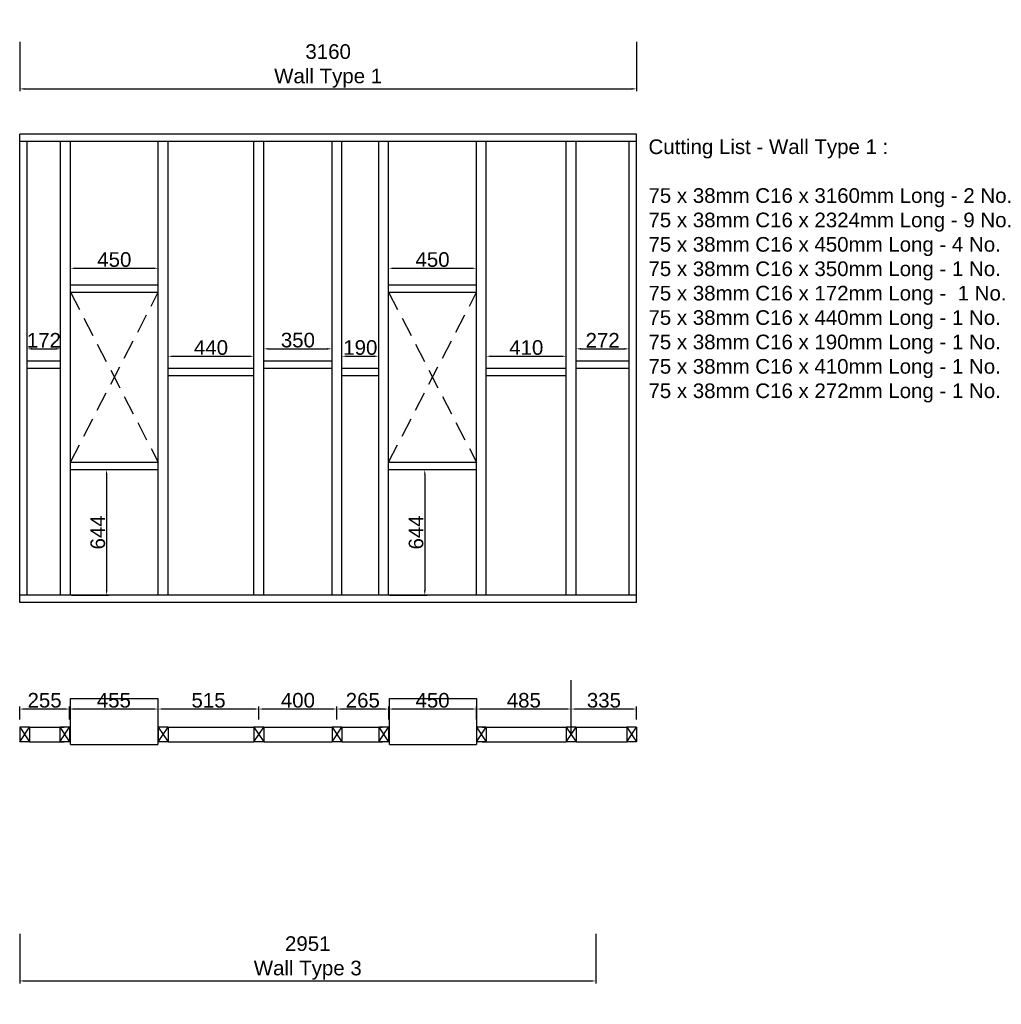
# Model space of a CAD drawing. Extents: x 333785 to 385459, y -97479 to 8502.
# Tile 16 of 89: x 358793 to 363821, y -75845 to -70800. Entities that reach past the tile are written whole.
import ezdxf

# ---------------------------------------------------------------- set-up
doc = ezdxf.new("R2010")
doc.units = 0
doc.header["$LTSCALE"] = 10
doc.linetypes.add('DASHED', pattern=[0.75, 0.5, -0.25])
doc.layers.get('0').update_dxf_attribs({"color": 1, "linetype": 'CONTINUOUS'})
doc.layers.get('DEFPOINTS').update_dxf_attribs({"linetype": 'CONTINUOUS'})
doc.layers.add('A000T600', color=6, linetype='CONTINUOUS')
doc.styles.add('ARIAL', font='arial.ttf', dxfattribs={"height": 75})
doc.dimstyles.new('AEC-A', dxfattribs={"dimscale": 50, "dimtxt": 28, "dimasz": 2.5, "dimexe": 1.25, "dimexo": 0.625, "dimtad": 1, "dimdec": 1, "dimdsep": 46, "dimtxsty": 'ARIAL', "dimcen": 2.5, "dimadec": 0, "dimazin": 0, "dimtfac": 1, "dimtdec": 0, "dimtmove": 2, "dimatfit": 3, "dimfxl": 1, "dimtolj": 1, "dimtzin": 0, "dimarcsym": 0})

# ---------------------------------------------------------------- blocks, each defined once
blk = doc.blocks.new('*D901')
at = {"layer": 'A000T600', "color": 6, "linetype": 'Continuous', "lineweight": -2, "transparency": 16777216}
for p, q in [((358793.4, -75483.9), (358793.4, -75737.8)), ((361744.4, -75483.9), (361744.4, -75737.8)), ((358817.8, -75725.6), (361719.9, -75725.6))]:
    blk.add_line(p, q, dxfattribs=at)
at = {"layer": 'A000T600', "color": 6, "transparency": 16777216}
for points in [[(358817.8, -75721.5), (358817.8, -75729.6), (358793.4, -75725.6)], [(361719.9, -75721.5), (361719.9, -75729.6), (361744.4, -75725.6)]]:
    blk.add_solid(points, dxfattribs=at)
at = {"layer": 'DEFPOINTS', "color": 0, "transparency": 16777216}
for p in [(358793.4, -75477.8), (361744.4, -75477.8), (361744.4, -75725.6)]:
    blk.add_point(p, dxfattribs=at)
at = {"layer": 'A000T600', "color": 7, "transparency": 16777216, "insert": (360268.9, -75608.1), "char_height": 75, "attachment_point": 5, "style": 'ARIAL'}
blk.add_mtext('\\A1;2951\\PWall Type 3', dxfattribs=at)
blk = doc.blocks.new('*D952')
at = {"layer": 'A000T600', "color": 6, "linetype": 'Continuous', "lineweight": -2, "transparency": 16777216}
for p, q in [((359053.1, -72153.1), (359053.1, -72061.8)), ((359077.5, -72074), (359478.6, -72074)), ((359503.1, -72153.1), (359503.1, -72061.8))]:
    blk.add_line(p, q, dxfattribs=at)
at = {"layer": 'A000T600', "color": 6, "transparency": 16777216}
for points in [[(359077.5, -72069.9), (359077.5, -72078.1), (359053.1, -72074)], [(359478.6, -72069.9), (359478.6, -72078.1), (359503.1, -72074)]]:
    blk.add_solid(points, dxfattribs=at)
at = {"layer": 'DEFPOINTS', "color": 0, "transparency": 16777216}
for p in [(359503.1, -72074), (359053.1, -72159.2), (359503.1, -72159.2)]:
    blk.add_point(p, dxfattribs=at)
at = {"layer": 'A000T600', "color": 7, "transparency": 16777216, "insert": (359278.1, -72029.6), "char_height": 75, "attachment_point": 5, "style": 'ARIAL'}
blk.add_mtext('\\A1;450', dxfattribs=at)
blk = doc.blocks.new('*D953')
at = {"layer": 'A000T600', "color": 6, "linetype": 'Continuous', "lineweight": -2, "transparency": 16777216}
for p, q in [((359059.2, -73105.2), (359250.6, -73105.2)), ((359238.3, -73129.6), (359238.3, -73724.7)), ((359059.2, -73749.2), (359250.6, -73749.2))]:
    blk.add_line(p, q, dxfattribs=at)
at = {"layer": 'A000T600', "color": 6, "transparency": 16777216}
for points in [[(359234.3, -73129.6), (359242.4, -73129.6), (359238.3, -73105.2)], [(359234.3, -73724.7), (359242.4, -73724.7), (359238.3, -73749.2)]]:
    blk.add_solid(points, dxfattribs=at)
at = {"layer": 'DEFPOINTS', "color": 0, "transparency": 16777216}
for p in [(359053.1, -73105.2), (359053.1, -73749.2), (359238.3, -73749.2)]:
    blk.add_point(p, dxfattribs=at)
at = {"layer": 'A000T600', "color": 7, "transparency": 16777216, "insert": (359193.9, -73427.2), "char_height": 75, "attachment_point": 5, "rotation": 90, "style": 'ARIAL'}
blk.add_mtext('\\A1;644', dxfattribs=at)
blk = doc.blocks.new('*D954')
at = {"layer": 'A000T600', "color": 6, "linetype": 'Continuous', "lineweight": -2, "transparency": 16777216}
for p, q in [((360683.1, -72153.1), (360683.1, -72061.8)), ((360707.5, -72074), (361108.6, -72074)), ((361133.1, -72153.1), (361133.1, -72061.8))]:
    blk.add_line(p, q, dxfattribs=at)
at = {"layer": 'A000T600', "color": 6, "transparency": 16777216}
for points in [[(360707.5, -72069.9), (360707.5, -72078.1), (360683.1, -72074)], [(361108.6, -72069.9), (361108.6, -72078.1), (361133.1, -72074)]]:
    blk.add_solid(points, dxfattribs=at)
at = {"layer": 'DEFPOINTS', "color": 0, "transparency": 16777216}
for p in [(361133.1, -72074), (360683.1, -72159.2), (361133.1, -72159.2)]:
    blk.add_point(p, dxfattribs=at)
at = {"layer": 'A000T600', "color": 7, "transparency": 16777216, "insert": (360908.1, -72029.6), "char_height": 75, "attachment_point": 5, "style": 'ARIAL'}
blk.add_mtext('\\A1;450', dxfattribs=at)
blk = doc.blocks.new('*D955')
at = {"layer": 'A000T600', "color": 6, "linetype": 'Continuous', "lineweight": -2, "transparency": 16777216}
for p, q in [((360689.2, -73105.2), (360880.6, -73105.2)), ((360868.3, -73129.6), (360868.3, -73724.7)), ((360689.2, -73749.2), (360880.6, -73749.2))]:
    blk.add_line(p, q, dxfattribs=at)
at = {"layer": 'A000T600', "color": 6, "transparency": 16777216}
for points in [[(360864.3, -73129.6), (360872.4, -73129.6), (360868.3, -73105.2)], [(360864.3, -73724.7), (360872.4, -73724.7), (360868.3, -73749.2)]]:
    blk.add_solid(points, dxfattribs=at)
at = {"layer": 'DEFPOINTS', "color": 0, "transparency": 16777216}
for p in [(360683.1, -73105.2), (360683.1, -73749.2), (360868.3, -73749.2)]:
    blk.add_point(p, dxfattribs=at)
at = {"layer": 'A000T600', "color": 7, "transparency": 16777216, "insert": (360823.9, -73427.2), "char_height": 75, "attachment_point": 5, "rotation": 90, "style": 'ARIAL'}
blk.add_mtext('\\A1;644', dxfattribs=at)
blk = doc.blocks.new('*D956')
at = {"layer": 'A000T600', "color": 6, "linetype": 'Continuous', "lineweight": -2, "transparency": 16777216}
for p, q in [((358793.4, -70913.2), (358793.4, -71167.1)), ((361953.4, -70913.2), (361953.4, -71167.1)), ((358817.8, -71154.9), (361928.9, -71154.9))]:
    blk.add_line(p, q, dxfattribs=at)
at = {"layer": 'A000T600', "color": 6, "transparency": 16777216}
for points in [[(358817.8, -71150.8), (358817.8, -71158.9), (358793.4, -71154.9)], [(361928.9, -71150.8), (361928.9, -71158.9), (361953.4, -71154.9)]]:
    blk.add_solid(points, dxfattribs=at)
at = {"layer": 'DEFPOINTS', "color": 0, "transparency": 16777216}
for p in [(358793.4, -70907.1), (361953.4, -70907.1), (361953.4, -71154.9)]:
    blk.add_point(p, dxfattribs=at)
at = {"layer": 'A000T600', "color": 7, "transparency": 16777216, "insert": (360373.4, -71037.4), "char_height": 75, "attachment_point": 5, "style": 'ARIAL'}
blk.add_mtext('\\A1;3160\\PWall Type 1', dxfattribs=at)
blk = doc.blocks.new('*D958')
at = {"layer": 'A000T600', "color": 6, "linetype": 'Continuous', "lineweight": -2, "transparency": 16777216}
for p, q in [((358831.4, -72543.1), (358831.4, -72474.6)), ((358855.8, -72486.8), (358978.6, -72486.8)), ((359003.1, -72543.1), (359003.1, -72474.6))]:
    blk.add_line(p, q, dxfattribs=at)
at = {"layer": 'A000T600', "color": 6, "transparency": 16777216}
for points in [[(358855.8, -72482.7), (358855.8, -72490.9), (358831.4, -72486.8)], [(358978.6, -72482.7), (358978.6, -72490.9), (359003.1, -72486.8)]]:
    blk.add_solid(points, dxfattribs=at)
at = {"layer": 'DEFPOINTS', "color": 0, "transparency": 16777216}
for p in [(359003.1, -72486.8), (358831.4, -72549.2), (359003.1, -72549.2)]:
    blk.add_point(p, dxfattribs=at)
at = {"layer": 'A000T600', "color": 7, "transparency": 16777216, "insert": (358917.2, -72443), "char_height": 75, "attachment_point": 5, "style": 'ARIAL'}
blk.add_mtext('\\A1;172', dxfattribs=at)
blk = doc.blocks.new('*D959')
at = {"layer": 'A000T600', "color": 6, "linetype": 'Continuous', "lineweight": -2, "transparency": 16777216}
for p, q in [((359553.1, -72581.1), (359553.1, -72512.6)), ((359577.5, -72524.8), (359968.9, -72524.8)), ((359993.4, -72581.1), (359993.4, -72512.6))]:
    blk.add_line(p, q, dxfattribs=at)
at = {"layer": 'A000T600', "color": 6, "transparency": 16777216}
for points in [[(359577.5, -72520.7), (359577.5, -72528.9), (359553.1, -72524.8)], [(359968.9, -72520.7), (359968.9, -72528.9), (359993.4, -72524.8)]]:
    blk.add_solid(points, dxfattribs=at)
at = {"layer": 'DEFPOINTS', "color": 0, "transparency": 16777216}
for p in [(359993.4, -72524.8), (359553.1, -72587.2), (359993.4, -72587.2)]:
    blk.add_point(p, dxfattribs=at)
at = {"layer": 'A000T600', "color": 7, "transparency": 16777216, "insert": (359773.2, -72480.4), "char_height": 75, "attachment_point": 5, "style": 'ARIAL'}
blk.add_mtext('\\A1;440', dxfattribs=at)
blk = doc.blocks.new('*D960')
at = {"layer": 'A000T600', "color": 6, "linetype": 'Continuous', "lineweight": -2, "transparency": 16777216}
for p, q in [((360043.4, -72543.1), (360043.4, -72474.6)), ((360067.8, -72486.8), (360368.9, -72486.8)), ((360393.4, -72543.1), (360393.4, -72474.6))]:
    blk.add_line(p, q, dxfattribs=at)
at = {"layer": 'A000T600', "color": 6, "transparency": 16777216}
for points in [[(360067.8, -72482.7), (360067.8, -72490.9), (360043.4, -72486.8)], [(360368.9, -72482.7), (360368.9, -72490.9), (360393.4, -72486.8)]]:
    blk.add_solid(points, dxfattribs=at)
at = {"layer": 'DEFPOINTS', "color": 0, "transparency": 16777216}
for p in [(360393.4, -72486.8), (360043.4, -72549.2), (360393.4, -72549.2)]:
    blk.add_point(p, dxfattribs=at)
at = {"layer": 'A000T600', "color": 7, "transparency": 16777216, "insert": (360218.4, -72442.3), "char_height": 75, "attachment_point": 5, "style": 'ARIAL'}
blk.add_mtext('\\A1;350', dxfattribs=at)
blk = doc.blocks.new('*D961')
at = {"layer": 'A000T600', "color": 6, "linetype": 'Continuous', "lineweight": -2, "transparency": 16777216}
for p, q in [((360443.4, -72581.1), (360443.4, -72512.6)), ((360467.8, -72524.8), (360608.6, -72524.8)), ((360633.1, -72581.1), (360633.1, -72512.6))]:
    blk.add_line(p, q, dxfattribs=at)
at = {"layer": 'A000T600', "color": 6, "transparency": 16777216}
for points in [[(360467.8, -72520.7), (360467.8, -72528.9), (360443.4, -72524.8)], [(360608.6, -72520.7), (360608.6, -72528.9), (360633.1, -72524.8)]]:
    blk.add_solid(points, dxfattribs=at)
at = {"layer": 'DEFPOINTS', "color": 0, "transparency": 16777216}
for p in [(360633.1, -72524.8), (360443.4, -72587.2), (360633.1, -72587.2)]:
    blk.add_point(p, dxfattribs=at)
at = {"layer": 'A000T600', "color": 7, "transparency": 16777216, "insert": (360538.2, -72480.4), "char_height": 75, "attachment_point": 5, "style": 'ARIAL'}
blk.add_mtext('\\A1;190', dxfattribs=at)
blk = doc.blocks.new('*D962')
at = {"layer": 'A000T600', "color": 6, "linetype": 'Continuous', "lineweight": -2, "transparency": 16777216}
for p, q in [((361183.1, -72581.1), (361183.1, -72512.6)), ((361207.5, -72524.8), (361568.9, -72524.8)), ((361593.4, -72581.1), (361593.4, -72512.6))]:
    blk.add_line(p, q, dxfattribs=at)
at = {"layer": 'A000T600', "color": 6, "transparency": 16777216}
for points in [[(361207.5, -72520.7), (361207.5, -72528.9), (361183.1, -72524.8)], [(361568.9, -72520.7), (361568.9, -72528.9), (361593.4, -72524.8)]]:
    blk.add_solid(points, dxfattribs=at)
at = {"layer": 'DEFPOINTS', "color": 0, "transparency": 16777216}
for p in [(361593.4, -72524.8), (361183.1, -72587.2), (361593.4, -72587.2)]:
    blk.add_point(p, dxfattribs=at)
at = {"layer": 'A000T600', "color": 7, "transparency": 16777216, "insert": (361388.2, -72480.4), "char_height": 75, "attachment_point": 5, "style": 'ARIAL'}
blk.add_mtext('\\A1;410', dxfattribs=at)
blk = doc.blocks.new('*D963')
at = {"layer": 'A000T600', "color": 6, "linetype": 'Continuous', "lineweight": -2, "transparency": 16777216}
for p, q in [((361643.4, -72543.1), (361643.4, -72474.6)), ((361667.8, -72486.8), (361890.9, -72486.8)), ((361915.4, -72543.1), (361915.4, -72474.6))]:
    blk.add_line(p, q, dxfattribs=at)
at = {"layer": 'A000T600', "color": 6, "transparency": 16777216}
for points in [[(361667.8, -72482.7), (361667.8, -72490.9), (361643.4, -72486.8)], [(361890.9, -72482.7), (361890.9, -72490.9), (361915.4, -72486.8)]]:
    blk.add_solid(points, dxfattribs=at)
at = {"layer": 'DEFPOINTS', "color": 0, "transparency": 16777216}
for p in [(361915.4, -72486.8), (361643.4, -72549.2), (361915.4, -72549.2)]:
    blk.add_point(p, dxfattribs=at)
at = {"layer": 'A000T600', "color": 7, "transparency": 16777216, "insert": (361779.4, -72443), "char_height": 75, "attachment_point": 5, "style": 'ARIAL'}
blk.add_mtext('\\A1;272', dxfattribs=at)
blk = doc.blocks.new('*D976')
at = {"layer": 'A000T600', "color": 6, "linetype": 'Continuous', "lineweight": -2, "transparency": 16777216}
for p, q in [((360418.4, -74386.1), (360418.4, -74320.1)), ((360658.9, -74332.3), (360442.8, -74332.3)), ((360683.4, -74386.1), (360683.4, -74320.1))]:
    blk.add_line(p, q, dxfattribs=at)
at = {"layer": 'A000T600', "color": 6, "transparency": 16777216}
for points in [[(360442.8, -74328.3), (360442.8, -74336.4), (360418.4, -74332.3)], [(360658.9, -74328.3), (360658.9, -74336.4), (360683.4, -74332.3)]]:
    blk.add_solid(points, dxfattribs=at)
at = {"layer": 'DEFPOINTS', "color": 0, "transparency": 16777216}
for p in [(360418.4, -74332.3), (360418.4, -74392.2), (360683.4, -74392.2)]:
    blk.add_point(p, dxfattribs=at)
at = {"layer": 'A000T600', "color": 7, "transparency": 16777216, "insert": (360550.9, -74287.9), "char_height": 75, "attachment_point": 5, "style": 'ARIAL'}
blk.add_mtext('\\A1;265', dxfattribs=at)
blk = doc.blocks.new('*D977')
at = {"layer": 'A000T600', "color": 6, "linetype": 'Continuous', "lineweight": -2, "transparency": 16777216}
for p, q in [((360683.4, -74386.1), (360683.4, -74320.1)), ((361108.6, -74332.3), (360707.8, -74332.3)), ((361133.1, -74386.1), (361133.1, -74320.1))]:
    blk.add_line(p, q, dxfattribs=at)
at = {"layer": 'A000T600', "color": 6, "transparency": 16777216}
for points in [[(360707.8, -74328.3), (360707.8, -74336.4), (360683.4, -74332.3)], [(361108.6, -74328.3), (361108.6, -74336.4), (361133.1, -74332.3)]]:
    blk.add_solid(points, dxfattribs=at)
at = {"layer": 'DEFPOINTS', "color": 0, "transparency": 16777216}
for p in [(360683.4, -74332.3), (360683.4, -74392.2), (361133.1, -74392.2)]:
    blk.add_point(p, dxfattribs=at)
at = {"layer": 'A000T600', "color": 7, "transparency": 16777216, "insert": (360908.2, -74287.9), "char_height": 75, "attachment_point": 5, "style": 'ARIAL'}
blk.add_mtext('\\A1;450', dxfattribs=at)
blk = doc.blocks.new('*D978')
at = {"layer": 'A000T600', "color": 6, "linetype": 'Continuous', "lineweight": -2, "transparency": 16777216}
for p, q in [((361133.1, -74386.1), (361133.1, -74320.1)), ((361593.9, -74332.3), (361157.5, -74332.3)), ((361618.4, -74386.1), (361618.4, -74320.1))]:
    blk.add_line(p, q, dxfattribs=at)
at = {"layer": 'A000T600', "color": 6, "transparency": 16777216}
for points in [[(361157.5, -74328.3), (361157.5, -74336.4), (361133.1, -74332.3)], [(361593.9, -74328.3), (361593.9, -74336.4), (361618.4, -74332.3)]]:
    blk.add_solid(points, dxfattribs=at)
at = {"layer": 'DEFPOINTS', "color": 0, "transparency": 16777216}
for p in [(361133.1, -74332.3), (361133.1, -74392.2), (361618.4, -74392.2)]:
    blk.add_point(p, dxfattribs=at)
at = {"layer": 'A000T600', "color": 7, "transparency": 16777216, "insert": (361375.7, -74287.9), "char_height": 75, "attachment_point": 5, "style": 'ARIAL'}
blk.add_mtext('\\A1;485', dxfattribs=at)
blk = doc.blocks.new('*D979')
at = {"layer": 'A000T600', "color": 6, "linetype": 'Continuous', "lineweight": -2, "transparency": 16777216}
for p, q in [((361618.4, -74386.1), (361618.4, -74320.1)), ((361928.9, -74332.3), (361642.8, -74332.3)), ((361953.4, -74386.1), (361953.4, -74320.1))]:
    blk.add_line(p, q, dxfattribs=at)
at = {"layer": 'A000T600', "color": 6, "transparency": 16777216}
for points in [[(361642.8, -74328.3), (361642.8, -74336.4), (361618.4, -74332.3)], [(361928.9, -74328.3), (361928.9, -74336.4), (361953.4, -74332.3)]]:
    blk.add_solid(points, dxfattribs=at)
at = {"layer": 'DEFPOINTS', "color": 0, "transparency": 16777216}
for p in [(361618.4, -74332.3), (361618.4, -74392.2), (361953.4, -74392.2)]:
    blk.add_point(p, dxfattribs=at)
at = {"layer": 'A000T600', "color": 7, "transparency": 16777216, "insert": (361785.9, -74287.9), "char_height": 75, "attachment_point": 5, "style": 'ARIAL'}
blk.add_mtext('\\A1;335', dxfattribs=at)
blk = doc.blocks.new('*D980')
at = {"layer": 'A000T600', "color": 6, "linetype": 'Continuous', "lineweight": -2, "transparency": 16777216}
for p, q in [((360018.4, -74386.1), (360018.4, -74320.1)), ((360393.9, -74332.3), (360042.8, -74332.3)), ((360418.4, -74386.1), (360418.4, -74320.1))]:
    blk.add_line(p, q, dxfattribs=at)
at = {"layer": 'A000T600', "color": 6, "transparency": 16777216}
for points in [[(360042.8, -74328.3), (360042.8, -74336.4), (360018.4, -74332.3)], [(360393.9, -74328.3), (360393.9, -74336.4), (360418.4, -74332.3)]]:
    blk.add_solid(points, dxfattribs=at)
at = {"layer": 'DEFPOINTS', "color": 0, "transparency": 16777216}
for p in [(360018.4, -74332.3), (360018.4, -74392.2), (360418.4, -74392.2)]:
    blk.add_point(p, dxfattribs=at)
at = {"layer": 'A000T600', "color": 7, "transparency": 16777216, "insert": (360218.4, -74287.9), "char_height": 75, "attachment_point": 5, "style": 'ARIAL'}
blk.add_mtext('\\A1;400', dxfattribs=at)
blk = doc.blocks.new('*D981')
at = {"layer": 'A000T600', "color": 6, "linetype": 'Continuous', "lineweight": -2, "transparency": 16777216}
for p, q in [((359503.1, -74386.1), (359503.1, -74320.1)), ((359993.9, -74332.3), (359527.5, -74332.3)), ((360018.4, -74386.1), (360018.4, -74320.1))]:
    blk.add_line(p, q, dxfattribs=at)
at = {"layer": 'A000T600', "color": 6, "transparency": 16777216}
for points in [[(359527.5, -74328.3), (359527.5, -74336.4), (359503.1, -74332.3)], [(359993.9, -74328.3), (359993.9, -74336.4), (360018.4, -74332.3)]]:
    blk.add_solid(points, dxfattribs=at)
at = {"layer": 'DEFPOINTS', "color": 0, "transparency": 16777216}
for p in [(359503.1, -74332.3), (359503.1, -74392.2), (360018.4, -74392.2)]:
    blk.add_point(p, dxfattribs=at)
at = {"layer": 'A000T600', "color": 7, "transparency": 16777216, "insert": (359760.7, -74287.9), "char_height": 75, "attachment_point": 5, "style": 'ARIAL'}
blk.add_mtext('\\A1;515', dxfattribs=at)
blk = doc.blocks.new('*D982')
at = {"layer": 'A000T600', "color": 6, "linetype": 'Continuous', "lineweight": -2, "transparency": 16777216}
for p, q in [((359048.2, -74386.1), (359048.2, -74320.1)), ((359478.6, -74332.3), (359072.6, -74332.3)), ((359503.1, -74386.1), (359503.1, -74320.1))]:
    blk.add_line(p, q, dxfattribs=at)
at = {"layer": 'A000T600', "color": 6, "transparency": 16777216}
for points in [[(359072.6, -74328.3), (359072.6, -74336.4), (359048.2, -74332.3)], [(359478.6, -74328.3), (359478.6, -74336.4), (359503.1, -74332.3)]]:
    blk.add_solid(points, dxfattribs=at)
at = {"layer": 'DEFPOINTS', "color": 0, "transparency": 16777216}
for p in [(359048.2, -74332.3), (359048.2, -74392.2), (359503.1, -74392.2)]:
    blk.add_point(p, dxfattribs=at)
at = {"layer": 'A000T600', "color": 7, "transparency": 16777216, "insert": (359275.6, -74288.1), "char_height": 75, "attachment_point": 5, "style": 'ARIAL'}
blk.add_mtext('\\A1;455', dxfattribs=at)
blk = doc.blocks.new('*D983')
at = {"layer": 'A000T600', "color": 6, "linetype": 'Continuous', "lineweight": -2, "transparency": 16777216}
for p, q in [((358793.4, -74386.1), (358793.4, -74320.1)), ((359023.7, -74332.3), (358817.8, -74332.3)), ((359048.2, -74386.1), (359048.2, -74320.1))]:
    blk.add_line(p, q, dxfattribs=at)
at = {"layer": 'A000T600', "color": 6, "transparency": 16777216}
for points in [[(358817.8, -74328.3), (358817.8, -74336.4), (358793.4, -74332.3)], [(359023.7, -74328.3), (359023.7, -74336.4), (359048.2, -74332.3)]]:
    blk.add_solid(points, dxfattribs=at)
at = {"layer": 'DEFPOINTS', "color": 0, "transparency": 16777216}
for p in [(358793.4, -74332.3), (358793.4, -74392.2), (359048.2, -74392.2)]:
    blk.add_point(p, dxfattribs=at)
at = {"layer": 'A000T600', "color": 7, "transparency": 16777216, "insert": (358920.8, -74287.9), "char_height": 75, "attachment_point": 5, "style": 'ARIAL'}
blk.add_mtext('\\A1;255', dxfattribs=at)

msp = doc.modelspace()

# ---------------------------------------------------------------- linework, layer by layer
for p, q in [((359053.1, -74514.8), (359053.1, -74278.3)), ((359053.1, -74278.3), (359500.1, -74278.3)), ((359500.1, -74278.3), (359500.1, -74514.8)), ((360688, -74514.8), (360688, -74278.3)), ((360688, -74278.3), (361133.1, -74278.3)), ((361133.1, -74278.3), (361133.1, -74514.8)), ((359053.1, -74514.8), (359500.1, -74514.8)), ((360688, -74514.8), (361133.1, -74514.8))]:
    msp.add_line(p, q)
at = {"layer": 'A000T600', "color": 7}
for p, q in [((361953.4, -71387.2), (358793.4, -71387.2)), ((358793.4, -73787.2), (358793.4, -71387.2)), ((361953.4, -73787.2), (361953.4, -71387.2)), ((359053.1, -72197.2), (359503.1, -72197.2)), ((359053.1, -73067.2), (359053.1, -72197.2)), ((359503.1, -73067.2), (359503.1, -72197.2)), ((360683.1, -72197.2), (361133.1, -72197.2)), ((360683.1, -73067.2), (360683.1, -72197.2)), ((361133.1, -73067.2), (361133.1, -72197.2)), ((359053.1, -73067.2), (359503.1, -73067.2)), ((360683.1, -73067.2), (361133.1, -73067.2)), ((361953.4, -73787.2), (358793.4, -73787.2)), ((358843.4, -74424.8), (358793.4, -74424.8)), ((358793.4, -74424.8), (358793.4, -74499.8)), ((358843.4, -74424.8), (358843.4, -74499.8)), ((359048.2, -74424.8), (358998.2, -74424.8)), ((358998.2, -74424.8), (358998.2, -74499.8)), ((359048.2, -74424.8), (359048.2, -74499.8)), ((359553.1, -74424.8), (359503.1, -74424.8)), ((359503.1, -74424.8), (359503.1, -74499.8)), ((359553.1, -74424.8), (359553.1, -74499.8)), ((360043.4, -74424.8), (359993.4, -74424.8)), ((359993.4, -74424.8), (359993.4, -74499.8)), ((360043.4, -74424.8), (360043.4, -74499.8)), ((360443.4, -74424.8), (360393.4, -74424.8)), ((360393.4, -74424.8), (360393.4, -74499.8)), ((360443.4, -74424.8), (360443.4, -74499.8)), ((360683.1, -74424.8), (360633.1, -74424.8)), ((360633.1, -74424.8), (360633.1, -74499.8)), ((360683.1, -74424.8), (360683.1, -74499.8)), ((361183.1, -74424.8), (361133.1, -74424.8)), ((361133.1, -74424.8), (361133.1, -74499.8)), ((361183.1, -74424.8), (361183.1, -74499.8)), ((361643.4, -74424.8), (361593.4, -74424.8)), ((361593.4, -74424.8), (361593.4, -74499.8)), ((361643.4, -74424.8), (361643.4, -74499.8)), ((361953.4, -74424.8), (361903.4, -74424.8)), ((361903.4, -74424.8), (361903.4, -74499.8)), ((361953.4, -74424.8), (361953.4, -74499.8)), ((358843.4, -74499.8), (358793.4, -74499.8)), ((359048.2, -74499.8), (358998.2, -74499.8)), ((359553.1, -74499.8), (359503.1, -74499.8)), ((360043.4, -74499.8), (359993.4, -74499.8)), ((360443.4, -74499.8), (360393.4, -74499.8)), ((360683.1, -74499.8), (360633.1, -74499.8)), ((361183.1, -74499.8), (361133.1, -74499.8)), ((361643.4, -74499.8), (361593.4, -74499.8)), ((361953.4, -74499.8), (361903.4, -74499.8))]:
    msp.add_line(p, q, dxfattribs=at)
at = {"layer": 'A000T600', "color": 1}
for p, q in [((361953.4, -71425.2), (358793.4, -71425.2)), ((358831.4, -73749.2), (358831.4, -71425.2)), ((359003.1, -73749.2), (359003.1, -71425.2)), ((359053.1, -72197.2), (359053.1, -71425.2)), ((359503.1, -72197.2), (359503.1, -71425.2)), ((359553.1, -73749.2), (359553.1, -71425.2)), ((359993.4, -73749.2), (359993.4, -71425.2)), ((360043.4, -73749.2), (360043.4, -71425.2)), ((360393.4, -73749.2), (360393.4, -71425.2)), ((360443.4, -73749.2), (360443.4, -71425.2)), ((360633.1, -73749.2), (360633.1, -71425.2)), ((360683.1, -72197.2), (360683.1, -71425.2)), ((361133.1, -72197.2), (361133.1, -71425.2)), ((361183.1, -73749.2), (361183.1, -71425.2)), ((361593.4, -73749.2), (361593.4, -71425.2)), ((361643.4, -73749.2), (361643.4, -71425.2)), ((361915.4, -73749.2), (361915.4, -71425.2)), ((359053.1, -72159.2), (359503.1, -72159.2)), ((360683.1, -72159.2), (361133.1, -72159.2)), ((359003.1, -72549.2), (358831.4, -72549.2)), ((359003.1, -72587.2), (358831.4, -72587.2)), ((359993.4, -72587.2), (359553.1, -72587.2)), ((360393.4, -72549.2), (360043.4, -72549.2)), ((360393.4, -72587.2), (360043.4, -72587.2)), ((360633.1, -72587.2), (360443.4, -72587.2)), ((361593.4, -72587.2), (361183.1, -72587.2)), ((361915.4, -72549.2), (361643.4, -72549.2)), ((361915.4, -72587.2), (361643.4, -72587.2)), ((359993.4, -72625.2), (359553.1, -72625.2)), ((360633.1, -72625.2), (360443.4, -72625.2)), ((361593.4, -72625.2), (361183.1, -72625.2)), ((359053.1, -73749.2), (359053.1, -73067.2)), ((359503.1, -73749.2), (359503.1, -73067.2)), ((360683.1, -73749.2), (360683.1, -73067.2)), ((361133.1, -73749.2), (361133.1, -73067.2)), ((359053.1, -73105.2), (359503.1, -73105.2)), ((360683.1, -73105.2), (361133.1, -73105.2)), ((361953.4, -73749.2), (358793.4, -73749.2)), ((358843.4, -74424.8), (359021.1, -74424.8)), ((359553.1, -74424.8), (359993.4, -74424.8)), ((360043.4, -74424.8), (360393.4, -74424.8)), ((360443.4, -74424.8), (360651.1, -74424.8)), ((361163.1, -74424.8), (361593.4, -74424.8)), ((361643.4, -74424.8), (361903.4, -74424.8)), ((358843.4, -74499.8), (359021.1, -74499.8)), ((359553.1, -74499.8), (359993.4, -74499.8)), ((360043.4, -74499.8), (360393.4, -74499.8)), ((360443.4, -74499.8), (360651.1, -74499.8)), ((361163.1, -74499.8), (361593.4, -74499.8)), ((361643.4, -74499.8), (361903.4, -74499.8))]:
    msp.add_line(p, q, dxfattribs=at)
at = {"layer": 'A000T600', "color": 8, "linetype": 'DASHED', "ltscale": 20}
for p, q in [((359053.1, -72197.2), (359503.1, -73067.2)), ((359053.1, -73067.2), (359503.1, -72197.2)), ((360683.1, -72197.2), (361133.1, -73067.2)), ((360683.1, -73067.2), (361133.1, -72197.2))]:
    msp.add_line(p, q, dxfattribs=at)
at = {"layer": 'A000T600', "color": 3}
msp.add_line((361618.4, -74462.3), (361618.4, -74183.8), dxfattribs=at)
at = {"layer": 'A000T600', "color": 6}
for p, q in [((358793.4, -74424.8), (358843.4, -74499.8)), ((358793.4, -74499.8), (358843.4, -74424.8)), ((358998.2, -74424.8), (359048.2, -74499.8)), ((358998.2, -74499.8), (359048.2, -74424.8)), ((359503.1, -74424.8), (359553.1, -74499.8)), ((359503.1, -74499.8), (359553.1, -74424.8)), ((359993.4, -74424.8), (360043.4, -74499.8)), ((359993.4, -74499.8), (360043.4, -74424.8)), ((360393.4, -74424.8), (360443.4, -74499.8)), ((360393.4, -74499.8), (360443.4, -74424.8)), ((360633.1, -74424.8), (360683.1, -74499.8)), ((360633.1, -74499.8), (360683.1, -74424.8)), ((361133.1, -74424.8), (361183.1, -74499.8)), ((361133.1, -74499.8), (361183.1, -74424.8)), ((361593.4, -74424.8), (361643.4, -74499.8)), ((361593.4, -74499.8), (361643.4, -74424.8)), ((361903.4, -74424.8), (361953.4, -74499.8)), ((361903.4, -74499.8), (361953.4, -74424.8))]:
    msp.add_line(p, q, dxfattribs=at)

# ---------------------------------------------------------------- texts
at = {"color": 7, "ltscale": 2.25, "insert": (362014.2, -71413.8), "char_height": 75, "attachment_point": 1, "style": 'ARIAL'}
msp.add_mtext_dynamic_manual_height_columns('Cutting List - Wall Type 1 :\\P\\P75 x 38mm C16 x 3160mm Long - 2 No.\\P75 x 38mm C16 x 2324mm Long - 9 No.\\P75 x 38mm C16 x 450mm Long - 4 No.\\P75 x 38mm C16 x 350mm Long - 1 No.\\P75 x 38mm C16 x 172mm Long -  1 No.\\P75 x 38mm C16 x 440mm Long - 1 No.\\P75 x 38mm C16 x 190mm Long - 1 No.\\P75 x 38mm C16 x 410mm Long - 1 No.\\P75 x 38mm C16 x 272mm Long - 1 No.', width=2398.315, gutter_width=375, heights=[0], dxfattribs=at)

# ---------------------------------------------------------------- dimensions: what is measured, and where the dimension line sits
at = {"layer": 'A000T600', "color": 3}
for base, p1, p2, text, picture, middle in [((361953.4, -71154.9), (358793.4, -70907.1), (361953.4, -70907.1), '<>\\PWall Type 1', '*D956', (360373.4, -71037.4)), ((361744.4, -75725.6), (358793.4, -75477.8), (361744.4, -75477.8), '<>\\PWall Type 3', '*D901', (360268.9, -75608.1))]:
    dim = msp.add_linear_dim(base=base, p1=p1, p2=p2, angle=180, text=text, dimstyle='AEC-A', override={"dimscale": 9.779315, "dimtxt": 200, "dimdec": 0, "dimclrd": 6, "dimclre": 6, "dimclrt": 7, "dimfxl": 1.25}, dxfattribs=at)
    dim.commit()
    dim.dimension.update_dxf_attribs({"geometry": picture, "text_midpoint": middle})
for base, p1, p2, picture, middle in [((359503.1, -72074), (359053.1, -72159.2), (359503.1, -72159.2), '*D952', (359278.1, -72029.6)), ((361133.1, -72074), (360683.1, -72159.2), (361133.1, -72159.2), '*D954', (360908.1, -72029.6)), ((359003.1, -72486.8), (358831.4, -72549.2), (359003.1, -72549.2), '*D958', (358917.2, -72443)), ((360393.4, -72486.8), (360043.4, -72549.2), (360393.4, -72549.2), '*D960', (360218.4, -72442.3)), ((361915.4, -72486.8), (361643.4, -72549.2), (361915.4, -72549.2), '*D963', (361779.4, -72443)), ((359993.4, -72524.8), (359553.1, -72587.2), (359993.4, -72587.2), '*D959', (359773.2, -72480.4)), ((360633.1, -72524.8), (360443.4, -72587.2), (360633.1, -72587.2), '*D961', (360538.2, -72480.4)), ((361593.4, -72524.8), (361183.1, -72587.2), (361593.4, -72587.2), '*D962', (361388.2, -72480.4)), ((358793.4, -74332.3), (359048.2, -74392.2), (358793.4, -74392.2), '*D983', (358920.8, -74287.9)), ((359048.2, -74332.3), (359503.1, -74392.2), (359048.2, -74392.2), '*D982', (359275.6, -74288.1)), ((359503.1, -74332.3), (360018.4, -74392.2), (359503.1, -74392.2), '*D981', (359760.7, -74287.9)), ((360018.4, -74332.3), (360418.4, -74392.2), (360018.4, -74392.2), '*D980', (360218.4, -74287.9)), ((360418.4, -74332.3), (360683.4, -74392.2), (360418.4, -74392.2), '*D976', (360550.9, -74287.9)), ((360683.4, -74332.3), (361133.1, -74392.2), (360683.4, -74392.2), '*D977', (360908.2, -74287.9)), ((361133.1, -74332.3), (361618.4, -74392.2), (361133.1, -74392.2), '*D978', (361375.7, -74287.9)), ((361618.4, -74332.3), (361953.4, -74392.2), (361618.4, -74392.2), '*D979', (361785.9, -74287.9))]:
    dim = msp.add_linear_dim(base=base, p1=p1, p2=p2, dimstyle='AEC-A', override={"dimscale": 9.779315, "dimtxt": 200, "dimdec": 0, "dimclrd": 6, "dimclre": 6, "dimclrt": 7, "dimfxl": 1.25}, dxfattribs=at)
    dim.commit()
    dim.dimension.update_dxf_attribs({"geometry": picture, "text_midpoint": middle})
for base, p1, p2, picture, middle in [((359238.3, -73749.2), (359053.1, -73105.2), (359053.1, -73749.2), '*D953', (359193.9, -73427.2)), ((360868.3, -73749.2), (360683.1, -73105.2), (360683.1, -73749.2), '*D955', (360823.9, -73427.2))]:
    dim = msp.add_linear_dim(base=base, p1=p1, p2=p2, angle=90, dimstyle='AEC-A', override={"dimscale": 9.779315, "dimtxt": 200, "dimdec": 0, "dimclrd": 6, "dimclre": 6, "dimclrt": 7, "dimfxl": 1.25}, dxfattribs=at)
    dim.commit()
    dim.dimension.update_dxf_attribs({"geometry": picture, "text_midpoint": middle})

doc.saveas('drawing.dxf')
